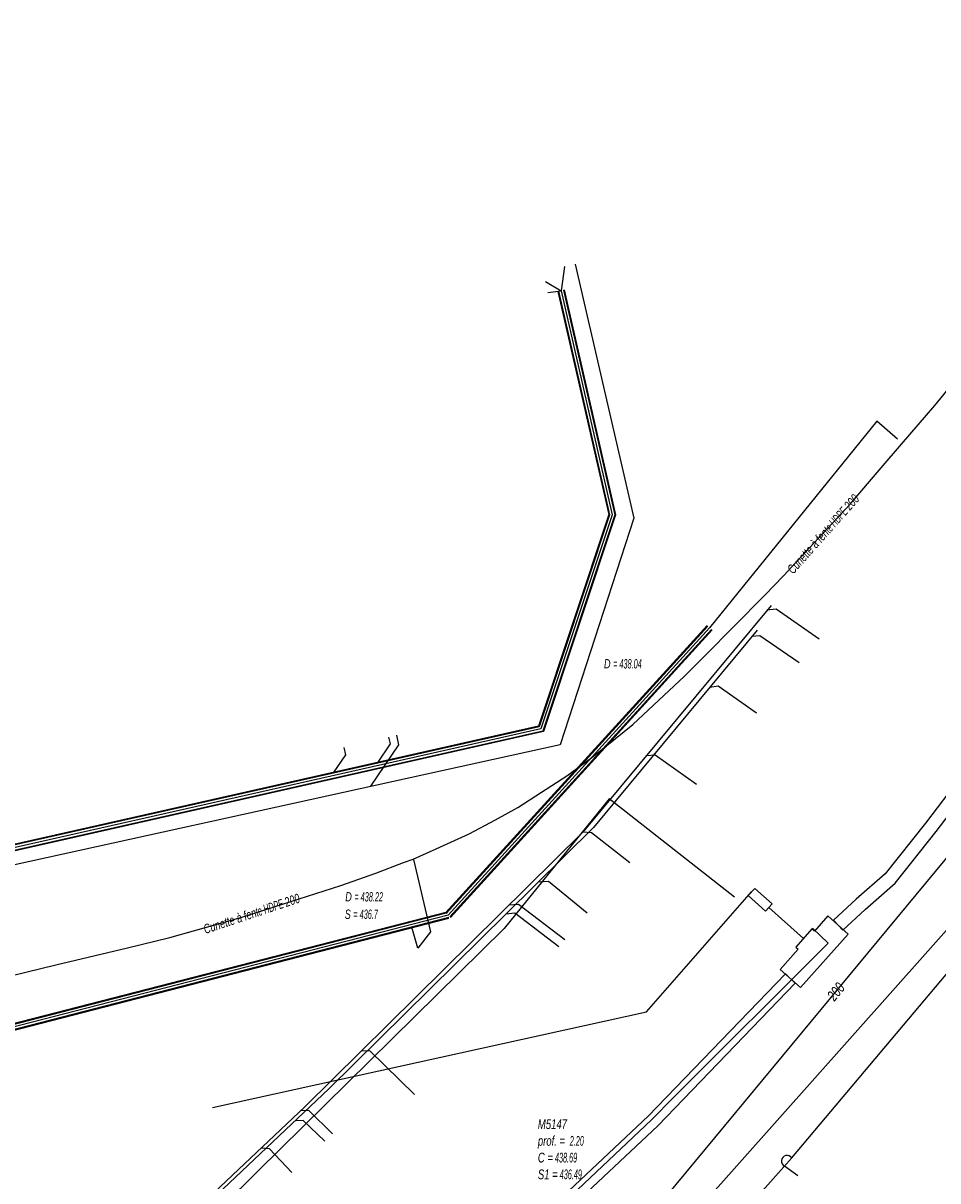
# Model space of a CAD drawing. Header units: metres. Extents: x 2695563 to 2696938, y 1260544 to 1262032.
# Tile 252 of 256: x 2696562 to 2696609, y 1261499 to 1261559. Entities that reach past the tile are written whole.
import ezdxf

# ---------------------------------------------------------------- set-up
doc = ezdxf.new("R2010")
doc.units = ezdxf.units.M
doc.header["$LTSCALE"] = 100
doc.linetypes.add('AUSGEZOGEN', pattern=[0])
for name, color, linetype in [('Eau portable_Cadastre des conduites_Conduite', 171, 'AUSGEZOGEN'), ('Eau potable_Cadastre des conduites_Conduite_Texte', 171, 'AUSGEZOGEN'), ('EU_Cadastre des conduites', 24, 'AUSGEZOGEN'), ('EU_Cadastre des conduites_Regard normalisé – Texte', 24, 'AUSGEZOGEN'), ('EU_Cadastre des conduites_Regard – Ligne de détail', 24, 'AUSGEZOGEN'), ('Réseau électrique_Cadastre des conduite_Bord du tracé', 1, 'AUSGEZOGEN'), ('Réseau électrique_Cadastre des conduite_Tronçon de tracé', 1, 'AUSGEZOGEN'), ('Réseau électrique_Cadastre des conduites_Ouvrage_Surface-Ligne-Point', 1, 'AUSGEZOGEN'), ('TV_Cadastre des conduites_CONDUITE', 92, 'AUSGEZOGEN'), ('Télécommunications_SW_Cadastre des conduites_Bord du tracé', 94, 'AUSGEZOGEN')]:
    doc.layers.add(name, color=color, linetype=linetype)
doc.styles.add('ARIAL', font='arial.ttf')
pattern_1 = [(0, (2708005, 1273150), (6075, 6075), [6075, -6075]), (90, (2708005, 1273150), (-6075, 6075), [6075, -6075])]

# ---------------------------------------------------------------- blocks, each defined once
blk = doc.blocks.new('COMPLEXOBJECT_1649')
at = {"layer": 'Réseau électrique_Cadastre des conduite_Bord du tracé', "color": 1, "linetype": 'AUSGEZOGEN', "transparency": 33554687}
for points in [[(6600.086, 11510.123), (6593.025, 11502.797), (6585.739, 11495.944), (6578.591, 11488.946), (6571.375, 11482.021), (6564.156, 11475.096), (6557.923, 11469.129)], [(6558.306, 11468.526), (6564.64, 11474.59), (6571.86, 11481.516), (6579.079, 11488.443), (6586.224, 11495.439), (6593.517, 11502.299), (6600.59, 11509.638), (6600.086, 11510.123)], [(6551.756, 11466.761), (6550.029, 11467.011), (6549.996, 11466.308), (6551.836, 11466.042)]]:
    blk.add_lwpolyline(points, dxfattribs=at)
for centre, radius, start, end in [((6552.475, 11474.103), 7.377, 264.40749, 317.60402), ((6552.588, 11473.752), 7.747, 264.43088, 317.57529)]:
    blk.add_arc(centre, radius, start, end, dxfattribs=at)
blk = doc.blocks.new('COMPLEXOBJECT_2006')
at = {"layer": 'Réseau électrique_Cadastre des conduite_Tronçon de tracé', "color": 1, "linetype": 'AUSGEZOGEN', "transparency": 33554687}
for p, q in [((6600.737, 11499.728), (6600.051, 11500.221)), ((6567.094, 11468.381), (6567.445, 11468.019))]:
    blk.add_line(p, q, dxfattribs=at)
blk.add_lwpolyline([(6600.415, 11500.64), (6598.231, 11498.179), (6587.088, 11487.475), (6567.443, 11468.767)], dxfattribs=at)
for centre, radius, start, end in [((6600.173, 11500.483), 0.289, 33.02198, 245.01404), ((6567.285, 11468.559), 0.261, 52.75075, 223.01294)]:
    blk.add_arc(centre, radius, start, end, dxfattribs=at)

msp = doc.modelspace()

# ---------------------------------------------------------------- hatches: boundary and pattern name
at = {"layer": 'Réseau électrique_Cadastre des conduite_Bord du tracé', "lineweight": 18, "transparency": 33554687}
h = msp.add_hatch(dxfattribs=at)
h.set_pattern_fill('MUSTER', color=1, scale=6075, style=0, pattern_type=2)
h.set_pattern_definition(pattern_1)
h.paths.add_polyline_path([(2696604.011, 1261512.192), (2696605.166, 1261513.256), (2696606.707, 1261514.606), (2696608.831, 1261517.272), (2696610.053, 1261518.871), (2696611.645, 1261521.187), (2696614.033, 1261524.406), (2696616.216, 1261527.771), (2696620.198, 1261533.797), (2696626.139, 1261542.761), (2696628.831, 1261546.985), (2696631.508, 1261551.222), (2696633.248, 1261554.247), (2696632.642, 1261554.596), (2696630.908, 1261551.584), (2696628.24, 1261547.36), (2696625.552, 1261543.143), (2696619.615, 1261534.183), (2696615.63, 1261528.154), (2696613.457, 1261524.806), (2696611.076, 1261521.594), (2696609.486, 1261519.282), (2696608.279, 1261517.703), (2696606.199, 1261515.092), (2696604.698, 1261513.777), (2696603.537, 1261512.707)], flags=0)
h = msp.add_hatch(dxfattribs=at)
h.set_pattern_fill('MUSTER', color=1, scale=6075, style=0, pattern_type=2)
h.set_pattern_definition(pattern_1)
h.paths.add_polyline_path([(2696601.056, 1261509.933), (2696593.995, 1261502.607), (2696586.709, 1261495.754), (2696579.561, 1261488.756), (2696572.345, 1261481.831), (2696565.126, 1261474.906), (2696558.893, 1261468.939), (2696558.742, 1261468.778), (2696558.585, 1261468.622), (2696558.425, 1261468.47), (2696558.259, 1261468.324), (2696558.09, 1261468.182), (2696557.916, 1261468.045), (2696557.739, 1261467.914), (2696557.557, 1261467.788), (2696557.372, 1261467.668), (2696557.183, 1261467.553), (2696556.991, 1261467.444), (2696556.795, 1261467.341), (2696556.597, 1261467.243), (2696556.396, 1261467.152), (2696556.192, 1261467.067), (2696555.986, 1261466.987), (2696555.777, 1261466.914), (2696555.567, 1261466.848), (2696555.354, 1261466.787), (2696555.14, 1261466.733), (2696554.924, 1261466.686), (2696554.707, 1261466.645), (2696554.489, 1261466.61), (2696554.27, 1261466.582), (2696554.05, 1261466.561), (2696553.829, 1261466.546), (2696553.609, 1261466.538), (2696553.388, 1261466.536), (2696553.167, 1261466.541), (2696552.946, 1261466.553), (2696552.726, 1261466.571), (2696550.999, 1261466.821), (2696550.966, 1261466.118), (2696552.806, 1261465.852), (2696553.037, 1261465.833), (2696553.268, 1261465.821), (2696553.5, 1261465.816), (2696553.732, 1261465.817), (2696553.964, 1261465.826), (2696554.195, 1261465.842), (2696554.425, 1261465.864), (2696554.655, 1261465.894), (2696554.884, 1261465.93), (2696555.112, 1261465.973), (2696555.338, 1261466.023), (2696555.563, 1261466.079), (2696555.786, 1261466.143), (2696556.007, 1261466.213), (2696556.226, 1261466.289), (2696556.442, 1261466.372), (2696556.656, 1261466.462), (2696556.867, 1261466.558), (2696557.075, 1261466.66), (2696557.28, 1261466.768), (2696557.482, 1261466.883), (2696557.68, 1261467.003), (2696557.874, 1261467.129), (2696558.064, 1261467.261), (2696558.251, 1261467.399), (2696558.433, 1261467.542), (2696558.611, 1261467.691), (2696558.785, 1261467.844), (2696558.953, 1261468.003), (2696559.117, 1261468.167), (2696559.276, 1261468.336), (2696565.61, 1261474.4), (2696572.83, 1261481.326), (2696580.049, 1261488.253), (2696587.194, 1261495.249), (2696594.487, 1261502.109), (2696601.56, 1261509.448)], flags=0)
at = {"layer": 'Réseau électrique_Cadastre des conduites_Ouvrage_Surface-Ligne-Point', "lineweight": 18, "transparency": 33554687}
h = msp.add_hatch(dxfattribs=at)
h.set_pattern_fill('MUSTER', color=1, scale=2025, style=0, pattern_type=2)
h.set_pattern_definition([(0, (2699905, 1265050), (2025, 2025), [2025, -2025]), (90, (2699905, 1265050), (-2025, 2025), [2025, -2025])])
h.paths.add_polyline_path([(2696599.477, 1261514.338), (2696599.144, 1261513.965), (2696600.04, 1261513.166), (2696600.373, 1261513.539)], flags=0)
h = msp.add_hatch(dxfattribs=at)
h.set_pattern_fill('MUSTER', color=1, scale=4050, style=0, pattern_type=2)
h.set_pattern_definition([(0, (2703955, 1269100), (4050, 4050), [4050, -4050]), (90, (2703955, 1269100), (-4050, 4050), [4050, -4050])])
h.paths.add_polyline_path([(2696601.83, 1261509.224), (2696604.296, 1261511.983), (2696603.252, 1261512.916), (2696602.552, 1261512.133), (2696602.419, 1261512.252), (2696601.601, 1261511.306), (2696601.719, 1261511.201), (2696600.786, 1261510.157)], flags=0)

# ---------------------------------------------------------------- linework, layer by layer
at = {"layer": 'Eau portable_Cadastre des conduites_Conduite', "color": 7, "linetype": 'AUSGEZOGEN', "transparency": 33554687}
msp.add_lwpolyline([(2696565.428, 1261468.856), (2696567.521, 1261470.854), (2696567.595, 1261472.739), (2696593.94, 1261497.287), (2696612.773, 1261520.017), (2696618.89, 1261529.06), (2696626.457, 1261540.252), (2696630.33, 1261542.769), (2696635.244, 1261552.388), (2696637.967, 1261557.727), (2696638.567, 1261558.903)], dxfattribs=at)
at = {"layer": 'EU_Cadastre des conduites', "color": 24, "linetype": 'AUSGEZOGEN', "transparency": 33554687}
for p, q in [((2696589.684, 1261546.371), (2696589.507, 1261545.122)), ((2696588.702, 1261545.588), (2696589.5, 1261545.122)), ((2696588.825, 1261545.023), (2696589.507, 1261545.122)), ((2696605.771, 1261538.395), (2696597.156, 1261527.761)), ((2696606.83, 1261537.483), (2696605.771, 1261538.395)), ((2696600.319, 1261528.913), (2696590.619, 1261517.23)), ((2696582.124, 1261511.262), (2696581.809, 1261512.332))]:
    msp.add_line(p, q, dxfattribs=at)
at = {"layer": 'EU_Cadastre des conduites', "linetype": 'AUSGEZOGEN', "transparency": 33554687}
for p, q in [((2696589.334, 1261545.084), (2696591.962, 1261533.588)), ((2696589.354, 1261545.089), (2696591.982, 1261533.587)), ((2696589.373, 1261545.093), (2696592.003, 1261533.586)), ((2696589.627, 1261545.151), (2696592.273, 1261533.572)), ((2696589.646, 1261545.155), (2696592.294, 1261533.571)), ((2696589.666, 1261545.16), (2696592.314, 1261533.57)), ((2696591.962, 1261533.588), (2696588.337, 1261522.699)), ((2696591.982, 1261533.587), (2696588.352, 1261522.682)), ((2696592.003, 1261533.586), (2696588.368, 1261522.665)), ((2696592.273, 1261533.572), (2696588.568, 1261522.443)), ((2696592.294, 1261533.571), (2696588.584, 1261522.426)), ((2696592.314, 1261533.57), (2696588.599, 1261522.409)), ((2696597.03, 1261527.875), (2696583.557, 1261513.07)), ((2696597.045, 1261527.862), (2696583.572, 1261513.057)), ((2696597.06, 1261527.849), (2696583.587, 1261513.044)), ((2696597.252, 1261527.673), (2696583.779, 1261512.868)), ((2696597.267, 1261527.66), (2696583.794, 1261512.855)), ((2696597.282, 1261527.647), (2696583.809, 1261512.842)), ((2696588.337, 1261522.699), (2696550.84, 1261514.244)), ((2696588.352, 1261522.682), (2696550.842, 1261514.224)), ((2696588.368, 1261522.665), (2696550.845, 1261514.204)), ((2696588.568, 1261522.443), (2696550.873, 1261513.944)), ((2696588.584, 1261522.426), (2696550.876, 1261513.924)), ((2696588.599, 1261522.409), (2696550.878, 1261513.904)), ((2696583.641, 1261513.12), (2696555.817, 1261505.953)), ((2696583.646, 1261513.101), (2696555.822, 1261505.934)), ((2696583.651, 1261513.082), (2696555.827, 1261505.915)), ((2696583.715, 1261512.83), (2696555.891, 1261505.663)), ((2696583.72, 1261512.811), (2696555.896, 1261505.644)), ((2696583.725, 1261512.792), (2696555.901, 1261505.625))]:
    msp.add_line(p, q, dxfattribs=at)
at = {"layer": 'EU_Cadastre des conduites', "color": 255, "transparency": 33554687}
for p, q in [((2696589.5, 1261545.122), (2696592.138, 1261533.579)), ((2696592.138, 1261533.579), (2696588.468, 1261522.554)), ((2696597.156, 1261527.761), (2696583.683, 1261512.956)), ((2696588.468, 1261522.554), (2696550.859, 1261514.074)), ((2696583.683, 1261512.956), (2696555.859, 1261505.789))]:
    msp.add_line(p, q, dxfattribs=at)
at = {"layer": 'EU_Cadastre des conduites', "color": 24, "linetype": 'AUSGEZOGEN', "transparency": 33554687}
for points in [[(2696590.234, 1261546.496), (2696593.246, 1261533.4), (2696589.461, 1261521.731), (2696551.816, 1261513.461)], [(2696602.805, 1261527.171), (2696600.59, 1261528.723), (2696600.108, 1261528.659)], [(2696599.605, 1261527.633), (2696591.175, 1261517.48), (2696586.65, 1261513.008)], [(2696601.771, 1261525.95), (2696599.746, 1261527.344), (2696599.333, 1261527.306)], [(2696599.574, 1261523.356), (2696597.593, 1261524.753), (2696597.158, 1261524.686)], [(2696581.019, 1261522.227), (2696581.131, 1261521.724), (2696579.678, 1261519.598)], [(2696580.607, 1261522.13), (2696580.697, 1261521.788), (2696580.024, 1261520.779)], [(2696578.304, 1261521.601), (2696578.397, 1261521.208), (2696577.756, 1261520.29)], [(2696596.473, 1261519.692), (2696594.345, 1261521.204), (2696593.888, 1261521.168)], [(2696590.624, 1261517.236), (2696576.302, 1261503.09), (2696563.859, 1261491.322)], [(2696593.048, 1261515.648), (2696591.07, 1261517.2), (2696590.624, 1261517.236)], [(2696581.892, 1261515.826), (2696582.77, 1261512.106), (2696582.124, 1261511.262)], [(2696612.412, 1261515.619), (2696594.678, 1261495.688), (2696593.635, 1261495.67), (2696591.877, 1261496.702)], [(2696590.851, 1261513.053), (2696588.86, 1261514.692), (2696588.325, 1261514.664)], [(2696589.388, 1261511.325), (2696587.115, 1261513.064), (2696586.65, 1261513.008)], [(2696589.688, 1261511.679), (2696587.318, 1261513.509), (2696586.812, 1261513.467)], [(2696586.65, 1261513.008), (2696577.543, 1261504.008), (2696564.706, 1261491.87)], [(2696581.949, 1261503.721), (2696579.654, 1261505.967), (2696579.206, 1261505.958)], [(2696577.339, 1261501.324), (2696576.225, 1261502.374), (2696575.807, 1261502.369)], [(2696577.729, 1261501.693), (2696576.501, 1261502.897), (2696576.076, 1261502.876)], [(2696575.624, 1261499.702), (2696574.475, 1261500.925), (2696574.041, 1261500.952)]]:
    msp.add_lwpolyline(points, dxfattribs=at)
at = {"layer": 'EU_Cadastre des conduites_Regard – Ligne de détail', "color": 24, "linetype": 'AUSGEZOGEN', "transparency": 33554687}
msp.add_lwpolyline([(2696559.669, 1261509.475), (2696563.477, 1261510.399), (2696567.16, 1261511.273), (2696569.345, 1261511.809), (2696573.005, 1261512.835), (2696578.15, 1261514.481), (2696579.956, 1261515.122), (2696581.384, 1261515.662), (2696581.885, 1261515.836), (2696583.063, 1261516.372), (2696584.765, 1261517.141), (2696586.117, 1261517.863), (2696587.273, 1261518.507), (2696588.497, 1261519.299), (2696589.804, 1261520.139), (2696591.089, 1261521.074), (2696592.301, 1261522.053), (2696593.201, 1261522.779), (2696595.859, 1261525.26), (2696596.968, 1261526.358), (2696598.39, 1261527.802), (2696600.014, 1261529.45), (2696600.959, 1261530.441), (2696602.766, 1261532.375), (2696604.389, 1261534.128), (2696605.986, 1261535.992), (2696607.037, 1261537.218), (2696608.751, 1261539.201), (2696609.754, 1261540.425)], dxfattribs=at)
at = {"layer": 'Réseau électrique_Cadastre des conduite_Bord du tracé', "color": 1, "linetype": 'AUSGEZOGEN', "transparency": 33554687}
msp.add_lwpolyline([(2696609.486, 1261519.282), (2696608.279, 1261517.703), (2696606.199, 1261515.092), (2696604.698, 1261513.777), (2696603.537, 1261512.707), (2696604.011, 1261512.192), (2696604.011, 1261512.192), (2696605.166, 1261513.256), (2696606.707, 1261514.606), (2696608.831, 1261517.272), (2696610.053, 1261518.871)], dxfattribs=at)
at = {"layer": 'Réseau électrique_Cadastre des conduite_Tronçon de tracé', "color": 1, "linetype": 'AUSGEZOGEN', "transparency": 33554687}
for p, q in [((2696601.999, 1261511.755), (2696600.206, 1261513.353)), ((2696601.385, 1261500.45), (2696611.443, 1261512.407))]:
    msp.add_line(p, q, dxfattribs=at)
msp.add_lwpolyline([(2696571.554, 1261503.048), (2696593.908, 1261507.982), (2696599.311, 1261514.151)], dxfattribs=at)
at = {"layer": 'Réseau électrique_Cadastre des conduites_Ouvrage_Surface-Ligne-Point', "color": 1, "linetype": 'AUSGEZOGEN', "transparency": 33554687}
for points in [[(2696599.477, 1261514.338), (2696599.144, 1261513.965), (2696600.04, 1261513.166), (2696600.373, 1261513.539), (2696599.477, 1261514.338)], [(2696601.83, 1261509.224), (2696604.296, 1261511.983), (2696603.252, 1261512.916), (2696602.552, 1261512.133), (2696602.419, 1261512.252), (2696601.601, 1261511.306), (2696601.719, 1261511.201), (2696600.786, 1261510.157), (2696601.83, 1261509.224)]]:
    msp.add_lwpolyline(points, close=True, dxfattribs=at)
at = {"layer": 'TV_Cadastre des conduites_CONDUITE', "color": 92, "linetype": 'AUSGEZOGEN', "transparency": 33554687}
msp.add_lwpolyline([(2696602.452, 1261512.291), (2696603.259, 1261511.515), (2696595.286, 1261503.54), (2696594.154, 1261502.413), (2696560.346, 1261470.457), (2696548.394, 1261469.901)], dxfattribs=at)
at = {"layer": 'Télécommunications_SW_Cadastre des conduites_Bord du tracé', "color": 94, "linetype": 'AUSGEZOGEN', "transparency": 33554687}
msp.add_line((2696573.917, 1261499.807), (2696563.422, 1261489.477), dxfattribs=at)
msp.add_lwpolyline([(2696598.43, 1261513.878), (2696591.984, 1261518.944), (2696586.566, 1261512.269), (2696573.876, 1261499.766)], dxfattribs=at)

# ---------------------------------------------------------------- block references
at = {"layer": 'Réseau électrique_Cadastre des conduite_Bord du tracé', "color": 1, "linetype": 'AUSGEZOGEN', "lineweight": -3, "transparency": 33554687}
msp.add_blockref('COMPLEXOBJECT_1649', (2690000.97, 1249999.81), dxfattribs=at)
at = {"layer": 'Réseau électrique_Cadastre des conduite_Tronçon de tracé', "color": 1, "linetype": 'AUSGEZOGEN', "lineweight": -3, "transparency": 33554687}
msp.add_blockref('COMPLEXOBJECT_2006', (2690000.97, 1249999.81), dxfattribs=at)

# ---------------------------------------------------------------- texts
at = {"layer": 'Eau potable_Cadastre des conduites_Conduite_Texte', "color": 7, "transparency": 33554687, "insert": (2696603.665, 1261509.016), "char_height": 0.55426, "width": 1.10633, "attachment_point": 5, "rotation": 50.3568, "style": 'ARIAL'}
msp.add_mtext('\\A1;{\\fArial|i1|b0;\\H0.554263;\\W0.700000;\\C7;200}\\P', dxfattribs=at)
at = {"layer": 'EU_Cadastre des conduites_Regard normalisé – Texte', "color": 24, "transparency": 33554687, "char_height": 0.48109, "width": 4.97936, "style": 'ARIAL'}
for s, insert, attachment_point, rotation in [('\\A1;{\\fArial|b0|i1|c0|p34;\\H1x;\\W0.7;Cunette à fen\\W0.49;te HDPE \\W0.7;200}', (2696603.01, 1261532.588), 5, 48.3192), ('\\A1;{\\fArial|b0|i1|c0|p34;\\W0.7;Cunette à fen\\W0.49;te HDPE \\W0.7;200}', (2696571.029, 1261512.444), 1, 18.4257)]:
    msp.add_mtext(s, dxfattribs=dict(at, insert=insert, attachment_point=attachment_point, rotation=rotation))
at = {"layer": 'EU_Cadastre des conduites_Regard normalisé – Texte', "color": 24, "transparency": 33554687, "char_height": 0.48109, "attachment_point": 7, "style": 'ARIAL'}
for s, insert, width in [('\\A1;{\\fArial|i1|b0;\\H0.481092;\\W0.700000;\\C24;D \\W0.490000;= 438.04}\\P', (2696591.712, 1261525.658), 2.4925), ('\\A1;{\\fArial|i1|b0;\\H0.481092;\\W0.700000;\\C24;D \\W0.490000;= 438.22}\\P', (2696578.384, 1261513.656), 2.4925), ('\\A1;{\\fArial|i1|b0;\\H0.481092;\\W0.700000;\\C24;S \\W0.490000;= 436.7}\\P', (2696578.356, 1261512.759), 2.20032)]:
    msp.add_mtext(s, dxfattribs=dict(at, insert=insert, width=width))
at = {"layer": 'EU_Cadastre des conduites_Regard normalisé – Texte', "color": 24, "transparency": 33554687, "insert": (2696588.307, 1261502.449), "char_height": 0.50641, "width": 2.83377, "attachment_point": 1, "line_spacing_factor": 1.024096, "style": 'ARIAL'}
msp.add_mtext('\\A1;{\\fArial|b0|i1|c0|p34;\\W0.69427;M5147}\\P{\\fArial|b0|i1|c0|p34;\\H0.99721x;\\W0.69427;prof. = \\W0.48599; 2.20}\\P{\\fArial|b0|i1|c0|p34;\\H0.99721x;\\W0.69427;C =\\W0.48599; 438.69}\\P{\\fArial|b0|i1|c0|p34;\\H0.99721x;\\W0.69427;S1 =\\W0.48599; 436.49}', dxfattribs=at)

doc.saveas('drawing.dxf')
